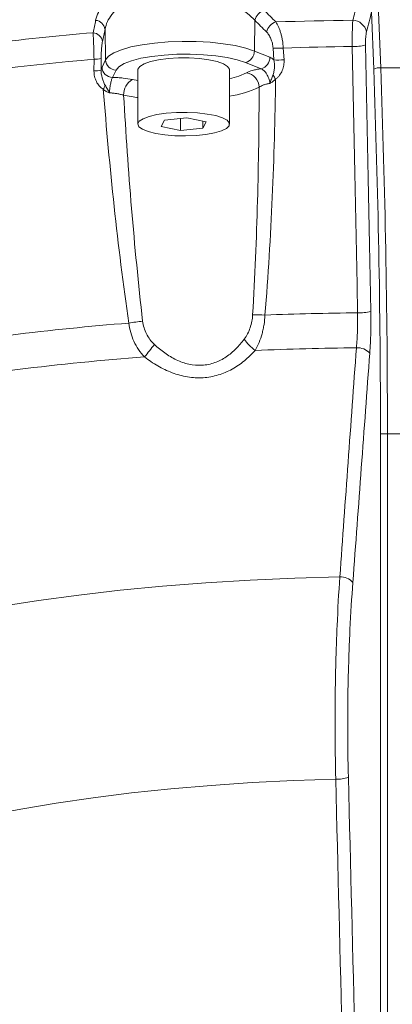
# Model space of a CAD drawing. Header units: millimetres. Extents: x 68 to 359, y -273 to 657.
# Tile 4 of 13: x 160 to 213, y -63 to 76. Entities that reach past the tile are written whole.
import ezdxf

# ---------------------------------------------------------------- set-up
doc = ezdxf.new("R2010")
doc.units = ezdxf.units.MM

msp = doc.modelspace()

# ---------------------------------------------------------------- linework, layer by layer
at = {"color": 7, "linetype": 'Continuous', "lineweight": 15}
for p, q in [((210.9, 78.67), (211.24, 69.63)), ((210.25, 69.42), (209.95, 77.56)), ((193.38, 76.36), (193.31, 72)), ((172.12, 75.1), (172.2, 70.76)), ((193.31, 72), (195.52, 71.12)), ((196.09, 70.74), (195.97, 72.41)), ((197.41, 72.42), (197.52, 70.76)), ((170.55, 69.16), (170.56, 70.84)), ((171.57, 70.96), (171.56, 69.29)), ((171.69, 69.71), (172.2, 70.76)), ((194.26, 69.49), (192.05, 70.37)), ((173.68, 69.28), (173.18, 68.24)), ((176.78, 69.34), (176.78, 61.61)), ((189.78, 61.61), (189.78, 69.34)), ((215.48, 69.63), (211.24, 69.63)), ((180.54, 62.16), (180.08, 61.27)), ((183.74, 62.5), (180.54, 62.16)), ((182.82, 62.4), (182.82, 60.72)), ((186.49, 61.95), (183.74, 62.5)), ((186.02, 62.05), (186.02, 61.06)), ((186.02, 61.06), (186.49, 61.95)), ((180.08, 61.27), (182.82, 60.72)), ((182.82, 60.72), (186.02, 61.06)), ((211.2, -184.53), (211.21, 17.65)), ((212.19, 17.65), (211.21, 17.65)), ((212.19, 17.65), (212.19, -184.53)), ((214.52, 17.65), (212.19, 17.65))]:
    msp.add_line(p, q, dxfattribs=at)
at = {"color": 8, "linetype": 'Continuous', "lineweight": 15}
msp.add_line((176, 67.96), (176.78, 67.81), dxfattribs=at)
at = {"color": 7, "linetype": 'Continuous', "lineweight": 15, "flags": 128}
for points in [[(196.35, 76.13), (197.72, 76.17), (199.08, 76.21), (200.45, 76.24), (201.81, 76.28), (203.18, 76.3), (204.55, 76.33), (205.92, 76.35), (207.29, 76.37)], [(172.2, 70.76), (172.62, 71.27), (173.38, 71.75), (174.44, 72.19), (175.79, 72.57), (177.38, 72.89), (179.16, 73.13), (181.07, 73.29), (183.06, 73.37), (185.07, 73.35), (187.03, 73.24), (188.89, 73.04), (190.59, 72.76), (192.08, 72.41), (193.31, 72)], [(209.08, 72.86), (209.46, 53.95), (209.65, 44.5), (209.84, 35.04)], [(192.05, 70.37), (190.89, 70.75), (189.47, 71.07), (187.84, 71.32), (186.07, 71.48), (184.21, 71.55), (182.33, 71.54), (180.49, 71.43), (178.77, 71.23), (177.22, 70.96), (175.89, 70.61), (174.84, 70.21), (174.09, 69.76), (173.68, 69.28)], [(197.41, 72.42), (198.63, 72.46), (199.85, 72.5), (201.07, 72.53), (202.3, 72.55), (203.52, 72.58), (204.75, 72.6), (205.97, 72.62), (207.2, 72.64)], [(207.96, 34.82), (207.88, 38.79), (207.56, 54.68), (207.2, 72.64)], [(189.78, 69.34), (189.77, 69.44), (189.51, 69.82), (188.91, 70.18), (188.01, 70.49), (186.85, 70.75), (185.51, 70.92), (184.04, 71.01), (182.53, 71.01), (181.06, 70.92), (179.71, 70.75), (178.55, 70.49), (177.65, 70.18), (177.06, 69.82), (176.79, 69.44), (176.78, 69.34)], [(180.81, 63.17), (179.49, 62.98), (178.38, 62.72), (177.53, 62.39), (176.98, 62.03), (176.78, 61.64), (176.93, 61.25), (177.42, 60.88), (178.23, 60.55), (179.31, 60.28), (180.6, 60.08), (182.04, 59.96), (183.55, 59.93), (185.04, 59.99), (186.43, 60.14), (187.66, 60.37), (188.65, 60.66), (189.35, 61.01), (189.72, 61.39), (189.75, 61.78), (189.43, 62.16), (188.77, 62.51), (187.83, 62.82), (186.63, 63.05), (185.26, 63.22), (183.77, 63.29), (182.27, 63.27), (180.81, 63.17)], [(137.48, -11.16), (142.01, -9.97), (146.81, -8.87), (151.87, -7.84), (157.16, -6.89), (162.67, -6.04), (168.38, -5.27), (174.26, -4.59), (180.29, -4.01), (186.44, -3.53), (192.7, -3.15), (199.04, -2.87), (205.44, -2.69)], [(146.47, -38.69), (150.78, -37.6), (155.35, -36.59), (160.16, -35.65), (165.2, -34.8), (170.44, -34.04), (175.86, -33.36), (181.44, -32.78), (187.16, -32.29), (192.98, -31.9), (198.89, -31.61), (204.86, -31.41)]]:
    msp.add_lwpolyline(points, dxfattribs=at)
at = {"color": 8, "linetype": 'Continuous', "lineweight": 15, "flags": 128}
for points in [[(189.78, 68.07), (191.09, 68.44), (192.19, 68.91)], [(176.78, 65.38), (176.64, 65.4), (174.76, 65.72)]]:
    msp.add_lwpolyline(points, dxfattribs=at)
at = {"color": 7, "linetype": 'Continuous', "lineweight": 15}
for centre, radius, start, end in [((202.75, -331.36), 412.72, 93.9779, 100.2316), ((195.33, 75.86), 2.01, 107.9166, 165.6799), ((170.65, 74.88), 1.48, 8.5163, 84.6614), ((196.98, 74.22), 2.01, 108.0559, 165.7416), ((207.2, 74.3), 2.07, 11.9787, 87.6219), ((203.23, -313.22), 389.2, 94.834, 99.3754), ((170.29, 73.12), 1.48, 8.4653, 84.4956), ((207.41, 78.78), 6.15, 268.0082, 285.7032), ((191.65, 71.98), 1.66, 284.0106, 0.7303), ((196.58, 80.62), 8.24, 265.7198, 275.7375), ((203.4, -309.66), 381.91, 94.9339, 99.2756), ((170.68, 73.94), 3.1, 267.682, 286.579), ((173.72, 70.81), 1.53, 182.0678, 268.5618), ((193.86, 71.1), 1.66, 284.0106, 0.7303), ((196.7, 78.95), 8.24, 265.722, 275.7338), ((170.68, 72.26), 3.1, 267.6858, 286.5791), ((173.22, 69.77), 1.53, 182.0678, 268.5618), ((191.83, 66.78), 2.17, 2.1522, 80.3417), ((168.64, 49.65), 33.22, 33.534, 34.6718), ((211.12, 67.74), 1.89, 86.4597, 117.3767), ((168.23, 68.5), 4.13, 331.8892, 340.7345), ((177.18, 65.84), 2.42, 118.9183, 182.6926), ((208.17, 40.99), 6.18, 267.9886, 285.6725), ((179.09, 14.22), 19.47, 94.7962, 100.6395), ((193.42, 14.64), 19.91, 85.9487, 91.0043), ((213.25, -449.48), 484.33, 90.6257, 92.18), ((203.9, -330.48), 364.94, 94.4644, 99.7451), ((197.73, 35.16), 7.14, 214.8846, 232.7712), ((146.86, 54.42), 40.27, 320.0304, 323.2501), ((213.22, -445.87), 475.76, 90.6538, 92.3864), ((207.93, 27.46), 2.4, 42.8221, 93.256), ((204.1, -329.34), 358.86, 94.2151, 99.9944), ((205.55, -5.04), 2.35, 42.2581, 92.6941), ((205.03, -26.61), 4.81, 267.9308, 289.6273)]:
    msp.add_arc(centre, radius, start, end, dxfattribs=at)
at = {"color": 8, "linetype": 'Continuous', "lineweight": 15}
msp.add_arc((187.6, 80.37), 14.95, 278.3885, 295.3192, dxfattribs=at)
at = {"color": 7, "linetype": 'Continuous', "lineweight": 15}
for centre, major_axis, ratio in [((167.27, 17.65), (0.01, 249), 0.176447), ((168.26, 17.65), (0.01, 250), 0.175742)]:
    msp.add_ellipse(centre, major_axis=major_axis, ratio=ratio, start_param=4.712389, end_param=4.921828, dxfattribs=at)
for points, knots in [([(170.79, 76.36), (170.95, 77.14), (171.3, 77.86), (172, 78.71), (172.16, 78.88), (172.49, 79.2), (172.67, 79.36), (173.23, 79.81), (173.65, 80.1), (174.12, 80.36)], [0, 0, 0, 0, 0.5, 0.5, 0.625, 0.625, 0.75, 0.75, 1, 1, 1, 1]), ([(175.08, 78.89), (174.66, 78.64), (174.29, 78.37), (173.79, 77.94), (173.63, 77.79), (173.33, 77.49), (173.2, 77.33), (172.57, 76.52), (172.26, 75.84), (172.12, 75.1)], [0, 0, 0, 0, 0.25, 0.25, 0.375, 0.375, 0.5, 0.5, 1, 1, 1, 1]), ([(193.38, 76.36), (193.06, 76.7), (192.71, 77.03), (192.12, 77.5), (191.91, 77.65), (191.48, 77.95), (191.26, 78.1), (190.1, 78.79), (189.06, 79.27), (187.91, 79.64)], [0, 0, 0, 0, 0.25, 0.25, 0.375, 0.375, 0.5, 0.5, 1, 1, 1, 1]), ([(207.29, 76.37), (207.48, 77.12), (207.67, 77.88), (207.86, 78.63), (207.91, 78.82), (207.95, 79.01), (208, 79.2)], [0, 0, 0, 0, 0.004, 0.004, 0.004, 0.005007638, 0.005007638, 0.005007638, 0.005007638]), ([(196.35, 76.13), (196.49, 75.93), (196.62, 75.69), (196.8, 75.29), (196.86, 75.15), (196.97, 74.85), (197.02, 74.69), (197.11, 74.37), (197.15, 74.2), (197.23, 73.86), (197.26, 73.68), (197.35, 73.15), (197.39, 72.79), (197.41, 72.42)], [0, 0, 0, 0, 0.25, 0.25, 0.375, 0.375, 0.5, 0.5, 0.625, 0.625, 0.75, 0.75, 1, 1, 1, 1]), ([(207.2, 72.64), (207.2, 73), (207.19, 73.35), (207.2, 73.88), (207.2, 74.06), (207.2, 74.4), (207.21, 74.57), (207.22, 75.06), (207.23, 75.37), (207.25, 75.92), (207.27, 76.16), (207.29, 76.37)], [0, 0, 0, 0, 0.25, 0.25, 0.375, 0.375, 0.5, 0.5, 0.75, 0.75, 1, 1, 1, 1]), ([(170.56, 70.84), (170.55, 71.2), (170.54, 71.56), (170.53, 72.1), (170.52, 72.28), (170.51, 72.63), (170.51, 72.8), (170.5, 73.12), (170.49, 73.28), (170.48, 73.59), (170.47, 73.73), (170.45, 74.14), (170.44, 74.39), (170.43, 74.59)], [0, 0, 0, 0, 0.25, 0.25, 0.375, 0.375, 0.5, 0.5, 0.625, 0.625, 0.75, 0.75, 1, 1, 1, 1]), ([(195.97, 72.41), (195.95, 72.64), (195.91, 72.87), (195.84, 73.21), (195.8, 73.32), (195.73, 73.53), (195.7, 73.64), (195.57, 73.94), (195.47, 74.12), (195.26, 74.45), (195.15, 74.59), (195.03, 74.71)], [0, 0, 0, 0, 0.25, 0.25, 0.375, 0.375, 0.5, 0.5, 0.75, 0.75, 1, 1, 1, 1]), ([(209.23, 74.73), (209.2, 74.63), (209.18, 74.5), (209.14, 74.23), (209.12, 74.08), (209.1, 73.75), (209.09, 73.58), (209.08, 73.22), (209.07, 73.04), (209.08, 72.86)], [0, 0, 0, 0, 0.25, 0.25, 0.5, 0.5, 0.75, 0.75, 1, 1, 1, 1]), ([(171.75, 73.34), (171.73, 73.21), (171.7, 73.05), (171.66, 72.71), (171.64, 72.52), (171.6, 72.11), (171.59, 71.89), (171.57, 71.43), (171.57, 71.2), (171.57, 70.96)], [0, 0, 0, 0, 0.25, 0.25, 0.5, 0.5, 0.75, 0.75, 1, 1, 1, 1]), ([(195.96, 68.55), (195.99, 68.63), (196.02, 68.72), (196.06, 68.9), (196.08, 68.99), (196.13, 69.26), (196.15, 69.45), (196.19, 70), (196.18, 70.37), (196.09, 70.74)], [0, 0, 0, 0, 0.125, 0.125, 0.25, 0.25, 0.5, 0.5, 1, 1, 1, 1]), ([(197.52, 70.76), (197.54, 70.5), (197.53, 70.24), (197.44, 69.72), (197.37, 69.47), (197.17, 68.99), (197.04, 68.76), (196.81, 68.44), (196.72, 68.34), (196.54, 68.16), (196.44, 68.07), (196.33, 68)], [0, 0, 0, 0, 0.25, 0.25, 0.5, 0.5, 0.75, 0.75, 0.875, 0.875, 1, 1, 1, 1]), ([(171.87, 66.56), (171.76, 66.62), (171.66, 66.69), (171.48, 66.85), (171.39, 66.94), (171.14, 67.23), (171, 67.44), (170.78, 67.9), (170.7, 68.14), (170.58, 68.64), (170.55, 68.9), (170.55, 69.16)], [0, 0, 0, 0, 0.125, 0.125, 0.25, 0.25, 0.5, 0.5, 0.75, 0.75, 1, 1, 1, 1]), ([(171.56, 69.29), (171.55, 68.92), (171.61, 68.55), (171.76, 68.01), (171.82, 67.83), (171.92, 67.56), (171.96, 67.48), (172.04, 67.31), (172.08, 67.22), (172.13, 67.14)], [0, 0, 0, 0, 0.5, 0.5, 0.75, 0.75, 0.875, 0.875, 1, 1, 1, 1]), ([(192.19, 68.91), (192.42, 69.03), (192.7, 69.14), (193.23, 69.29), (193.42, 69.33), (193.82, 69.42), (194.04, 69.45), (194.26, 69.49)], [0, 0, 0, 0, 0.5, 0.5, 0.75, 0.75, 1, 1, 1, 1]), ([(195.51, 67.4), (195.5, 67.52), (195.48, 67.64), (195.43, 67.88), (195.39, 67.99), (195.31, 68.22), (195.27, 68.33), (195.17, 68.54), (195.11, 68.64), (195, 68.83), (194.94, 68.92), (194.81, 69.08), (194.74, 69.15), (194.54, 69.34), (194.4, 69.43), (194.26, 69.49)], [0, 0, 0, 0, 0.125, 0.125, 0.25, 0.25, 0.375, 0.375, 0.5, 0.5, 0.625, 0.625, 0.75, 0.75, 1, 1, 1, 1]), ([(195.96, 68.55), (195.88, 68.36), (195.8, 68.17), (195.65, 67.79), (195.58, 67.59), (195.51, 67.4)], [0, 0, 0, 0, 0.5, 0.5, 1, 1, 1, 1]), ([(172.13, 67.14), (172.24, 66.96), (172.35, 66.78), (172.55, 66.42), (172.65, 66.24), (172.75, 66.05)], [0, 0, 0, 0, 0.5, 0.5, 1, 1, 1, 1]), ([(173.18, 68.24), (173.14, 68.18), (173.1, 68.08), (173.03, 67.87), (173.01, 67.79), (172.97, 67.62), (172.95, 67.52), (172.9, 67.33), (172.88, 67.22), (172.84, 67), (172.83, 66.89), (172.79, 66.66), (172.78, 66.54), (172.75, 66.3), (172.75, 66.18), (172.75, 66.05)], [0, 0, 0, 0, 0.25, 0.25, 0.375, 0.375, 0.5, 0.5, 0.625, 0.625, 0.75, 0.75, 0.875, 0.875, 1, 1, 1, 1]), ([(173.18, 68.24), (173.44, 68.24), (173.69, 68.23), (174.19, 68.2), (174.43, 68.18), (175.16, 68.11), (175.6, 68.04), (176, 67.96)], [0, 0, 0, 0, 0.25, 0.25, 0.5, 0.5, 1, 1, 1, 1]), ([(195.51, 67.4), (195.34, 67.37), (195.18, 67.34), (194.88, 67.26), (194.75, 67.22), (194.36, 67.08), (194.15, 66.98), (193.99, 66.86)], [0, 0, 0, 0, 0.25, 0.25, 0.5, 0.5, 1, 1, 1, 1]), ([(196.33, 68), (196.25, 62.41), (196.1, 56.82), (195.61, 45.66), (195.28, 40.08), (194.82, 34.5)], [0, 0, 0, 0, 0.5, 0.5, 1, 1, 1, 1]), ([(196.33, 68), (196.2, 67.88), (196.07, 67.77), (195.79, 67.57), (195.65, 67.48), (195.51, 67.4)], [0, 0, 0, 0, 0.5, 0.5, 1, 1, 1, 1]), ([(175.5, 33.36), (174.69, 38.86), (174.01, 44.38), (172.82, 55.45), (172.31, 61), (171.87, 66.56)], [0, 0, 0, 0, 0.5, 0.5, 1, 1, 1, 1]), ([(171.87, 66.56), (172, 66.45), (172.13, 66.35), (172.43, 66.19), (172.59, 66.12), (172.75, 66.05)], [0, 0, 0, 0, 0.5, 0.5, 1, 1, 1, 1]), ([(174.76, 65.72), (174.61, 65.77), (174.46, 65.81), (174.15, 65.88), (173.98, 65.92), (173.64, 65.97), (173.47, 66), (173.11, 66.03), (172.93, 66.05), (172.75, 66.05)], [0, 0, 0, 0, 0.25, 0.25, 0.5, 0.5, 0.75, 0.75, 1, 1, 1, 1]), ([(174.76, 65.72), (175.07, 60.36), (175.44, 55), (176.33, 44.29), (176.85, 38.95), (177.46, 33.62)], [0, 0, 0, 0, 0.5, 0.5, 1, 1, 1, 1]), ([(193.07, 34.54), (193.39, 39.93), (193.61, 45.31), (193.9, 56.09), (193.98, 61.47), (193.99, 66.86)], [0, 0, 0, 0, 0.5, 0.5, 1, 1, 1, 1]), ([(209.84, 35.04), (209.85, 34.54), (209.86, 34.03), (209.85, 33.01), (209.85, 32.5), (209.81, 31), (209.76, 30.03), (209.69, 29.09)], [0, 0, 0, 0, 0.25, 0.25, 0.5, 0.5, 1, 1, 1, 1]), ([(177.46, 33.62), (177.5, 33.31), (177.56, 33), (177.74, 32.4), (177.86, 32.11), (178.14, 31.55), (178.31, 31.28), (178.68, 30.77), (178.89, 30.54), (179.13, 30.32)], [0, 0, 0, 0, 0.25, 0.25, 0.5, 0.5, 0.75, 0.75, 1, 1, 1, 1]), ([(191.88, 31.08), (192.06, 31.32), (192.22, 31.58), (192.5, 32.12), (192.62, 32.4), (192.81, 33), (192.89, 33.3), (193.01, 33.92), (193.05, 34.23), (193.07, 34.54)], [0, 0, 0, 0, 0.25, 0.25, 0.5, 0.5, 0.75, 0.75, 1, 1, 1, 1]), ([(194.82, 34.5), (194.8, 34.05), (194.75, 33.6), (194.65, 32.94), (194.61, 32.72), (194.52, 32.28), (194.46, 32.06), (194.29, 31.42), (194.15, 31.01), (193.82, 30.21), (193.63, 29.83), (193.41, 29.48)], [0, 0, 0, 0, 0.25, 0.25, 0.375, 0.375, 0.5, 0.5, 0.75, 0.75, 1, 1, 1, 1]), ([(207.79, 29.86), (207.87, 30.64), (207.92, 31.45), (207.96, 32.7), (207.97, 33.12), (207.97, 33.97), (207.97, 34.4), (207.96, 34.82)], [0, 0, 0, 0, 0.5, 0.5, 0.75, 0.75, 1, 1, 1, 1]), ([(177.72, 28.55), (177.41, 28.87), (177.13, 29.22), (176.63, 29.96), (176.41, 30.36), (176.03, 31.18), (175.88, 31.6), (175.64, 32.46), (175.55, 32.91), (175.5, 33.36)], [0, 0, 0, 0, 0.25, 0.25, 0.5, 0.5, 0.75, 0.75, 1, 1, 1, 1]), ([(179.13, 30.32), (179.59, 29.89), (180.08, 29.48), (181.11, 28.75), (181.66, 28.42), (182.52, 28.01), (182.81, 27.89), (183.41, 27.68), (183.71, 27.59), (184.64, 27.39), (185.26, 27.34), (186.19, 27.39), (186.5, 27.43), (187.11, 27.56), (187.4, 27.64), (187.98, 27.84), (188.25, 27.96), (188.79, 28.24), (189.06, 28.4), (189.56, 28.73), (189.81, 28.92), (190.27, 29.3), (190.49, 29.5), (191.13, 30.14), (191.52, 30.59), (191.88, 31.08)], [0, 0, 0, 0, 0.125, 0.125, 0.25, 0.25, 0.3125, 0.3125, 0.375, 0.375, 0.5, 0.5, 0.5625, 0.5625, 0.625, 0.625, 0.6875, 0.6875, 0.75, 0.75, 0.8125, 0.8125, 0.875, 0.875, 1, 1, 1, 1]), ([(193.41, 29.48), (192.95, 28.95), (192.44, 28.46), (191.63, 27.79), (191.35, 27.58), (190.77, 27.18), (190.46, 26.99), (189.53, 26.48), (188.87, 26.2), (187.84, 25.89), (187.49, 25.8), (186.76, 25.67), (186.4, 25.63), (185.3, 25.56), (184.56, 25.6), (183.45, 25.78), (183.08, 25.87), (182.36, 26.06), (182, 26.18), (180.94, 26.58), (180.25, 26.91), (178.95, 27.66), (178.32, 28.09), (177.72, 28.55)], [0, 0, 0, 0, 0.125, 0.125, 0.1875, 0.1875, 0.25, 0.25, 0.375, 0.375, 0.4375, 0.4375, 0.5, 0.5, 0.625, 0.625, 0.6875, 0.6875, 0.75, 0.75, 0.875, 0.875, 1, 1, 1, 1]), ([(204.86, -31.41), (204.8, -28.98), (204.77, -26.55), (204.76, -21.7), (204.78, -19.27), (204.85, -15.65), (204.88, -14.44), (204.96, -12.03), (205, -10.83), (205.16, -7.27), (205.28, -4.95), (205.44, -2.69)], [0, 0, 0, 0, 0.25, 0.25, 0.5, 0.5, 0.625, 0.625, 0.75, 0.75, 1, 1, 1, 1]), ([(207.29, -3.46), (207.12, -5.64), (206.99, -7.87), (206.83, -11.29), (206.78, -12.44), (206.7, -14.76), (206.66, -15.93), (206.58, -19.43), (206.56, -21.76), (206.56, -26.44), (206.59, -28.79), (206.65, -31.14)], [0, 0, 0, 0, 0.25, 0.25, 0.375, 0.375, 0.5, 0.5, 0.75, 0.75, 1, 1, 1, 1])]:
    msp.add_open_spline(points, degree=3, knots=knots, dxfattribs=at)
for points in [[(194.71, 77.77), (195.26, 77.22), (195.81, 76.67), (196.35, 76.13)], [(209.95, 77.56), (209.71, 76.62), (209.47, 75.67), (209.23, 74.73)], [(170.43, 74.59), (170.55, 75.18), (170.67, 75.77), (170.79, 76.36)], [(195.03, 74.71), (194.48, 75.26), (193.93, 75.81), (193.38, 76.36)], [(172.12, 75.1), (172, 74.51), (171.88, 73.92), (171.75, 73.34)], [(195.52, 71.12), (195.71, 71.04), (195.9, 70.92), (196.09, 70.74)], [(171.56, 69.29), (171.6, 69.48), (171.65, 69.62), (171.69, 69.71)], [(205.44, -2.69), (206.22, 8.15), (207.01, 19), (207.79, 29.86)], [(209.69, 29.09), (208.89, 18.24), (208.09, 7.39), (207.29, -3.46)], [(208.61, -183.21), (207.37, -132.61), (206.12, -82.01), (204.86, -31.41)], [(206.65, -31.14), (207.92, -81.74), (209.19, -132.33), (210.45, -182.93)]]:
    msp.add_open_spline(points, degree=3, dxfattribs=at)

doc.saveas('drawing.dxf')
